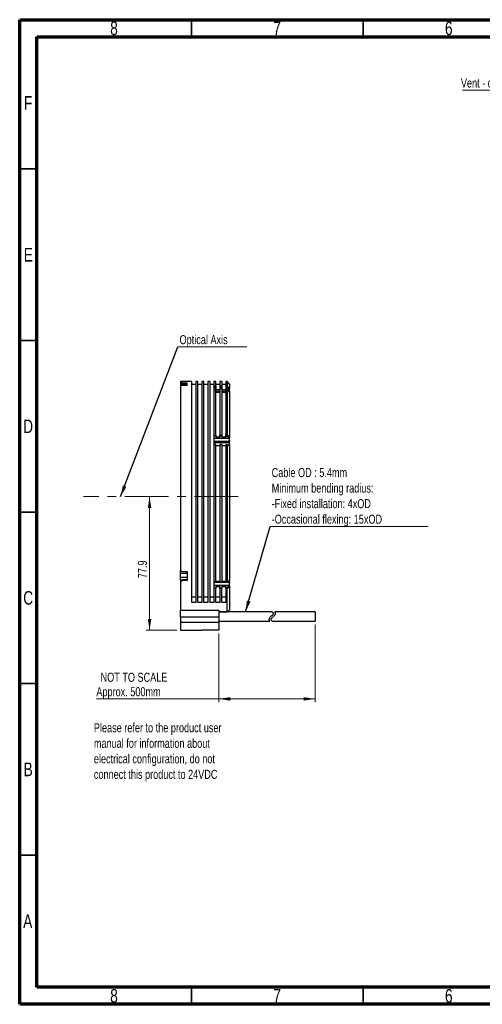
# Model space of a CAD drawing. Header units: millimetres. Extents: x 15 to 415, y 5 to 292.
# Tile 1 of 10: x 15 to 150, y 5 to 292. Entities that reach past the tile are written whole.
import ezdxf

# ---------------------------------------------------------------- set-up
doc = ezdxf.new("R2010")
doc.units = ezdxf.units.MM
doc.linetypes.add('CENTERX2', pattern=[20.32, 12.7, -2.54, 2.54, -2.54])
doc.styles.add('SLDTEXTSTYLE0', font='TXT', dxfattribs={"width": 0.75})
doc.dimstyles.new('SLDDIMSTYLE1', dxfattribs={"dimtxt": 2.645833, "dimasz": 3.302, "dimexe": 0, "dimexo": 0.0625, "dimgap": 0.661458, "dimtad": 1, "dimdec": 1, "dimlfac": 2, "dimrnd": 1e-09, "dimzin": 12, "dimdsep": 46, "dimtxsty": 'SLDTEXTSTYLE0', "dimsah": 1, "dimcen": 0.09, "dimadec": 0, "dimazin": 3, "dimtfac": 1, "dimtdec": 1, "dimtofl": 0, "dimtmove": 0, "dimatfit": 3, "dimfxl": 1, "dimfrac": 2, "dimtolj": 1, "dimtzin": 12, "dimarcsym": 0})
doc.dimstyles.new('SLDDIMSTYLE5', dxfattribs={"dimtxt": 0.18, "dimasz": 3.302, "dimexe": 0, "dimexo": 0.0625, "dimgap": 0, "dimtad": 0, "dimtih": 1, "dimtoh": 1, "dimdec": 0, "dimrnd": 1e-09, "dimzin": 0, "dimdsep": 46, "dimtxsty": 'Standard', "dimsah": 1, "dimcen": 0.09, "dimadec": 0, "dimazin": 0, "dimtfac": 3.302, "dimtdec": 0, "dimtofl": 0, "dimtmove": 0, "dimatfit": 3, "dimfxl": 1, "dimfrac": 2, "dimtolj": 1, "dimtzin": 0, "dimarcsym": 0})

# ---------------------------------------------------------------- blocks, each defined once
blk = doc.blocks.new('SW_NOTE_0_1')
at = {"color": 0, "linetype": 'Continuous', "lineweight": 0, "char_height": 2.6458, "attachment_point": 1, "style": 'SLDTEXTSTYLE0'}
for s, insert in [('Please refer to the product user', (0, 3.41)), ('manual for information about', (0, -1.12)), ('electrical configuration, do not', (0, -5.64)), ('connect this product to 24VDC', (0, -10.17))]:
    blk.add_mtext(s, dxfattribs=dict(at, insert=insert))
blk = doc.blocks.new('_D_12')
at = {"color": 7, "linetype": 'Continuous', "lineweight": 0}
for p, q in [((101.01, 115.69), (101.01, 93.03)), ((73.01, 113.05), (73.01, 93.03)), ((73.01, 94.03), (37.32, 94.03)), ((73.01, 94.03), (101.01, 94.03))]:
    blk.add_line(p, q, dxfattribs=at)
at = {"color": 7, "linetype": 'Continuous', "lineweight": 18}
for points in [[(73.01, 94.03), (76.31, 93.52), (76.31, 94.54)], [(101.01, 94.03), (97.7, 94.54), (97.7, 93.52)]]:
    blk.add_solid(points, dxfattribs=at)
at = {"color": 7, "linetype": 'Continuous', "lineweight": 18, "char_height": 2.6458, "attachment_point": 1, "style": 'SLDTEXTSTYLE0'}
for s, insert in [('NOT TO SCALE', (38.55, 101.65)), ('Approx. 500mm', (37.32, 97.44))]:
    blk.add_mtext(s, dxfattribs=dict(at, insert=insert))
blk = doc.blocks.new('_D_13')
at = {"color": 7, "linetype": 'Continuous', "lineweight": 0}
for p, q in [((52.82, 152.98), (52.82, 114.05)), ((60.78, 114.05), (51.82, 114.05))]:
    blk.add_line(p, q, dxfattribs=at)
at = {"color": 7, "linetype": 'Continuous', "lineweight": 18}
for points in [[(52.82, 152.98), (52.31, 149.67), (53.33, 149.67)], [(52.82, 114.05), (53.33, 117.35), (52.31, 117.35)]]:
    blk.add_solid(points, dxfattribs=at)
at = {"color": 7, "linetype": 'Continuous', "lineweight": 18, "insert": (49.41, 129.21), "char_height": 2.646, "attachment_point": 1, "rotation": 90, "style": 'SLDTEXTSTYLE0'}
blk.add_mtext('77.9', dxfattribs=at)
blk = doc.blocks.new('SW_NOTE_0_4')
at = {"color": 0, "linetype": 'Continuous', "lineweight": 0}
blk.add_line((20.07, 0), (0, 0), dxfattribs=at)
at = {"color": 0, "linetype": 'Continuous', "lineweight": 0, "insert": (0.46, 3.43), "char_height": 2.6458, "attachment_point": 1, "style": 'SLDTEXTSTYLE0'}
blk.add_mtext('Optical Axis', dxfattribs=at)
blk = doc.blocks.new('SW_NOTE_0_5')
at = {"color": 0, "linetype": 'Continuous', "lineweight": 0}
blk.add_line((46.06, 0), (0, 0), dxfattribs=at)
at = {"color": 0, "linetype": 'Continuous', "lineweight": 0, "char_height": 2.6458, "attachment_point": 1, "style": 'SLDTEXTSTYLE0'}
for s, insert in [('Cable OD : 5.4mm', (0.48, 17.01)), ('Minimum bending radius:', (0.48, 12.49)), ('-Fixed installation: 4xOD', (0.48, 7.96)), ('-Occasional flexing: 15xOD', (0.48, 3.43))]:
    blk.add_mtext(s, dxfattribs=dict(at, insert=insert))
blk = doc.blocks.new('SW_NOTE_0_7')
at = {"color": 0, "linetype": 'Continuous', "lineweight": 0}
blk.add_line((-37.59, 0), (0, 0), dxfattribs=at)
at = {"color": 0, "linetype": 'Continuous', "lineweight": 0, "insert": (-38.06, 3.45), "char_height": 2.6458, "attachment_point": 1, "style": 'SLDTEXTSTYLE0'}
blk.add_mtext('Vent - do not obstruct', dxfattribs=at)

msp = doc.modelspace()

# ---------------------------------------------------------------- linework, layer by layer
at = {"color": 7, "linetype": 'Continuous', "lineweight": 70}
for p, q in [((15, 5), (15, 292)), ((15, 292), (415, 292)), ((20, 10), (20, 287)), ((20, 287), (410, 287)), ((410, 10), (20, 10)), ((415, 5), (15, 5))]:
    msp.add_line(p, q, dxfattribs=at)
at = {"color": 7, "linetype": 'Continuous', "lineweight": 35}
for p, q in [((65, 287), (65, 292)), ((115, 287), (115, 292)), ((20, 248.5), (15, 248.5)), ((20, 198.5), (15, 198.5)), ((15, 148.5), (20, 148.5)), ((20, 148.5), (15, 148.5)), ((20, 98.5), (15, 98.5)), ((20, 48.5), (15, 48.5)), ((65, 10), (65, 5)), ((115, 10), (115, 5))]:
    msp.add_line(p, q, dxfattribs=at)
at = {"color": 7, "linetype": 'Continuous', "lineweight": 25}
for p, q in [((65.131961, 186.549137), (61.781961, 186.549137)), ((61.781961, 186.549137), (61.781961, 186.200602)), ((61.781961, 186.200602), (61.781961, 185.854925)), ((61.781961, 185.854925), (61.781961, 185.713435)), ((63.781961, 185.713435), (61.781961, 185.713435)), ((61.781961, 185.713435), (61.781961, 185.266315)), ((61.781961, 185.266315), (61.781961, 131.518151)), ((62.281961, 186.125555), (63.781961, 186.125555)), ((62.281961, 185.779915), (62.281961, 186.125555)), ((62.281961, 185.779915), (63.781961, 185.779915)), ((63.781961, 185.398826), (62.281961, 185.398826)), ((63.781961, 185.398826), (63.781961, 186.125555)), ((65.131961, 122.121369), (65.131961, 186.549137)), ((66.256961, 185.674137), (65.131961, 185.674137)), ((66.881961, 186.549137), (66.256961, 186.549137)), ((66.256961, 186.549137), (66.256961, 122.121369)), ((66.881961, 122.121369), (66.881961, 186.549137)), ((68.006961, 185.674137), (66.881961, 185.674137)), ((68.631961, 186.549137), (68.006961, 186.549137)), ((68.006961, 186.549137), (68.006961, 122.121369)), ((68.631961, 122.121369), (68.631961, 186.549137)), ((69.756961, 185.674137), (68.631961, 185.674137)), ((70.381961, 186.549137), (69.756961, 186.549137)), ((69.756961, 186.549137), (69.756961, 122.121369)), ((70.381961, 186.549137), (70.381961, 122.121369)), ((71.506961, 185.674137), (70.381961, 185.674137)), ((72.131961, 186.549137), (71.506961, 186.549137)), ((71.506961, 186.549137), (71.506961, 185.259545)), ((71.506961, 185.259545), (72.131961, 185.259545)), ((71.506961, 185.259545), (71.506961, 184.907738)), ((71.506961, 184.907738), (72.131961, 184.907738)), ((71.506961, 184.907738), (71.506961, 184.338888)), ((72.131961, 184.338888), (71.506961, 184.338888)), ((71.506961, 184.338888), (71.506961, 170.928126)), ((72.131961, 185.259545), (72.131961, 186.549137)), ((73.256961, 185.674137), (72.131961, 185.674137)), ((72.131961, 185.259545), (72.131961, 184.907738)), ((72.131961, 184.907738), (72.131961, 184.338888)), ((72.131961, 170.928126), (72.131961, 184.338888)), ((72.131961, 184.244349), (73.256961, 184.244349)), ((72.131961, 183.721424), (73.256961, 183.721424)), ((73.881961, 186.549137), (73.256961, 186.549137)), ((73.256961, 186.549137), (73.256961, 185.259545)), ((73.256961, 185.259545), (73.881961, 185.259545)), ((73.256961, 185.259545), (73.256961, 184.907738)), ((73.256961, 184.907738), (73.881961, 184.907738)), ((73.256961, 184.907738), (73.256961, 184.338888)), ((73.881961, 184.338888), (73.256961, 184.338888)), ((73.256961, 184.338888), (73.256961, 170.928126)), ((73.881961, 186.549137), (73.881961, 185.259545)), ((75.006961, 185.674137), (73.881961, 185.674137)), ((73.881961, 185.259545), (73.881961, 184.907738)), ((73.881961, 184.907738), (73.881961, 184.338888)), ((73.881961, 184.338888), (73.881961, 170.928126)), ((73.881961, 184.244349), (75.006961, 184.244349)), ((73.881961, 183.721424), (75.006961, 183.721424)), ((75.381961, 186.549137), (75.006961, 186.549137)), ((75.006961, 186.549137), (75.006961, 185.259545)), ((75.006961, 185.259545), (75.381961, 185.259545)), ((75.006961, 185.259545), (75.006961, 184.907738)), ((75.006961, 184.907738), (75.174534, 184.907738)), ((75.006961, 184.907738), (75.006961, 184.338888)), ((75.311339, 184.338888), (75.006961, 184.338888)), ((75.006961, 184.338888), (75.006961, 170.928126)), ((76.131961, 185.799137), (75.381961, 186.549137)), ((75.381961, 186.549137), (75.381961, 185.259545)), ((75.381961, 184.315748), (75.381961, 171.022928)), ((76.025186, 183.62605), (75.381961, 184.315748)), ((76.028032, 184.556679), (75.453707, 185.155099)), ((75.781961, 184.275213), (75.781961, 183.886848)), ((76.131961, 185.799137), (76.131961, 184.478743)), ((76.131961, 183.82737), (76.131961, 184.478743)), ((76.131961, 183.82737), (76.131961, 183.476428)), ((72.131961, 183.471661), (73.256961, 183.471661)), ((73.881961, 183.471661), (75.006961, 183.471661)), ((76.131961, 183.469405), (76.131961, 170.647658)), ((71.506961, 170.928126), (71.506961, 170.601014)), ((71.506961, 170.928126), (72.131961, 170.928126)), ((72.131961, 170.601014), (71.506961, 170.601014)), ((71.506961, 170.601014), (71.506961, 170.288147)), ((71.506961, 170.288147), (71.506961, 168.219445)), ((71.506961, 170.037928), (75.881961, 170.037928)), ((72.131961, 170.928126), (72.131961, 170.601014)), ((72.131961, 170.601014), (72.131961, 170.288147)), ((73.256961, 170.288147), (72.131961, 170.288147)), ((73.256961, 170.928126), (73.881961, 170.928126)), ((73.256961, 170.601014), (73.256961, 170.928126)), ((73.881961, 170.601014), (73.256961, 170.601014)), ((73.256961, 170.601014), (73.256961, 170.288147)), ((73.881961, 170.928126), (73.881961, 170.601014)), ((73.881961, 170.601014), (73.881961, 170.288147)), ((75.006961, 170.288147), (73.881961, 170.288147)), ((75.006961, 170.928126), (75.227208, 170.928126)), ((75.006961, 170.601014), (75.006961, 170.928126)), ((75.149138, 170.601014), (75.006961, 170.601014)), ((75.006961, 170.601014), (75.006961, 170.288147)), ((75.881961, 170.037928), (75.881961, 170.234118)), ((76.131961, 170.491109), (76.131961, 170.647658)), ((76.131961, 170.491109), (76.131961, 170.647658)), ((76.131961, 170.491109), (76.131961, 170.248681)), ((76.131961, 169.456418), (76.131961, 170.248681)), ((76.131961, 169.456418), (76.131961, 169.018213)), ((71.506961, 169.162106), (75.781961, 169.162106)), ((71.506961, 168.724158), (75.781961, 168.724158)), ((71.506961, 168.219445), (72.131961, 168.219445)), ((71.506961, 168.219445), (71.506961, 168.131795)), ((71.506961, 168.131795), (71.506961, 128.16138)), ((72.131961, 168.131795), (71.506961, 168.131795)), ((72.131961, 168.219445), (72.131961, 168.131795)), ((72.131961, 128.16138), (72.131961, 168.131795)), ((72.131961, 167.906577), (73.256961, 167.906577)), ((73.256961, 168.219445), (73.881961, 168.219445)), ((73.256961, 168.131795), (73.256961, 168.219445)), ((73.256961, 168.131795), (73.256961, 128.16138)), ((73.881961, 168.131795), (73.256961, 168.131795)), ((73.881961, 168.219445), (73.881961, 168.131795)), ((73.881961, 168.131795), (73.881961, 128.16138)), ((73.881961, 167.906577), (75.006961, 167.906577)), ((75.006961, 168.219445), (75.287275, 168.219445)), ((75.006961, 168.131795), (75.006961, 168.219445)), ((75.366009, 168.131795), (75.006961, 168.131795)), ((75.006961, 168.131795), (75.006961, 128.16138)), ((75.381961, 168.121472), (75.366009, 168.131795)), ((75.381961, 168.121472), (75.381961, 128.16138)), ((75.781961, 168.724158), (75.781961, 169.162106)), ((76.131961, 168.141673), (76.131961, 169.018213)), ((76.131961, 168.141673), (76.131961, 167.703329)), ((76.131961, 167.657855), (76.131961, 128.550216)), ((61.781961, 130.68887), (61.781961, 131.488428)), ((61.781961, 131.487383), (61.821132, 131.487383)), ((61.781961, 130.68887), (63.781961, 130.68887)), ((61.781961, 129.368549), (61.781961, 130.68887)), ((63.781961, 129.368549), (61.781961, 129.368549)), ((61.781961, 128.49928), (61.781961, 129.368549)), ((62.281961, 131.127556), (63.781961, 131.127556)), ((63.781961, 131.127556), (63.781961, 128.529988)), ((61.781961, 128.49928), (61.781961, 128.425984)), ((61.886913, 128.49928), (61.781961, 128.49928)), ((61.781961, 128.425984), (61.781961, 128.178701)), ((61.781961, 128.178701), (61.781961, 119.864334)), ((62.281961, 128.777244), (62.281961, 128.529988)), ((62.281961, 128.777244), (63.781961, 128.777244)), ((63.781961, 128.529988), (62.281961, 128.529988)), ((71.506961, 128.16138), (72.131961, 128.16138)), ((71.506961, 128.16138), (71.506961, 128.03261)), ((71.506961, 128.03261), (72.131961, 128.03261)), ((71.506961, 128.01377), (71.506961, 126.802091)), ((71.506961, 128.01377), (75.781961, 128.01377)), ((75.781961, 127.070201), (71.506961, 127.070201)), ((71.506961, 126.802091), (71.506961, 126.431492)), ((71.506961, 126.431492), (72.131961, 126.431492)), ((71.506961, 126.431492), (71.506961, 126.176399)), ((72.131961, 128.364304), (73.256961, 128.364304)), ((72.131961, 128.16138), (72.131961, 128.03261)), ((72.131961, 126.802091), (73.256961, 126.802091)), ((72.131961, 126.802091), (72.131961, 126.431492)), ((72.131961, 126.431492), (72.131961, 126.176399)), ((73.256961, 128.16138), (73.881961, 128.16138)), ((73.256961, 128.16138), (73.256961, 128.03261)), ((73.256961, 128.03261), (73.881961, 128.03261)), ((73.256961, 126.802091), (73.256961, 126.431492)), ((73.256961, 126.431492), (73.881961, 126.431492)), ((73.256961, 126.176399), (73.256961, 126.431492)), ((73.881961, 128.364304), (75.006961, 128.364304)), ((73.881961, 128.16138), (73.881961, 128.03261)), ((73.881961, 126.802091), (75.006961, 126.802091)), ((73.881961, 126.802091), (73.881961, 126.431492)), ((73.881961, 126.431492), (73.881961, 126.176399)), ((75.006961, 128.16138), (75.381961, 128.16138)), ((75.006961, 128.16138), (75.006961, 128.03261)), ((75.006961, 128.03261), (75.174534, 128.03261)), ((75.006961, 126.802091), (75.006961, 126.431492)), ((75.006961, 126.176399), (75.006961, 126.431492)), ((75.006961, 126.431492), (75.282478, 126.431492)), ((75.282478, 126.431492), (75.370958, 126.176399)), ((76.025228, 126.514251), (75.381961, 126.170004)), ((76.028032, 128.421244), (75.453707, 128.12315)), ((75.781961, 128.01377), (75.781961, 128.293525)), ((75.781961, 126.69909), (75.781961, 127.070201)), ((76.131961, 128.262612), (76.131961, 128.550216)), ((76.131961, 128.262612), (76.131961, 127.78486)), ((76.131961, 126.836661), (76.131961, 127.78486)), ((76.131961, 126.836661), (76.131961, 126.50011)), ((76.131961, 126.50011), (76.131961, 120.011399)), ((65.131961, 123.755135), (66.256961, 123.755135)), ((66.881961, 123.755135), (68.006961, 123.755135)), ((68.631961, 123.755135), (69.756961, 123.755135)), ((70.381961, 123.755135), (71.506961, 123.755135)), ((72.131961, 126.176399), (71.506961, 126.176399)), ((71.506961, 126.176399), (71.506961, 122.121369)), ((72.131961, 122.121369), (72.131961, 126.176399)), ((72.131961, 123.755135), (73.256961, 123.755135)), ((73.256961, 126.176399), (73.256961, 122.121369)), ((73.881961, 126.176399), (73.256961, 126.176399)), ((73.881961, 122.121369), (73.881961, 126.176399)), ((73.881961, 123.755135), (75.006961, 123.755135)), ((75.006961, 126.176399), (75.006961, 122.121369)), ((75.370958, 126.176399), (75.006961, 126.176399)), ((75.370958, 126.176399), (75.381961, 126.170004)), ((75.381961, 119.404566), (75.381961, 126.170004)), ((66.256961, 122.121369), (65.131961, 122.121369)), ((68.006961, 122.121369), (66.881961, 122.121369)), ((69.756961, 122.121369), (68.631961, 122.121369)), ((71.506961, 122.121369), (70.381961, 122.121369)), ((73.256961, 122.121369), (72.131961, 122.121369)), ((75.006961, 122.121369), (73.881961, 122.121369)), ((61.781961, 119.864334), (73.006961, 119.864334)), ((61.781961, 117.81528), (61.781961, 119.864334)), ((73.006961, 117.81528), (61.781961, 117.81528)), ((61.781961, 117.81528), (61.781961, 116.252921)), ((73.006961, 119.864334), (73.006961, 117.81528)), ((73.006961, 119.404566), (75.381961, 119.404566)), ((88.494874, 119.390765), (73.006961, 119.390765)), ((73.006961, 117.81528), (73.006961, 116.252921)), ((101.006961, 119.390765), (89.287651, 119.390765)), ((101.006961, 119.390765), (101.006961, 118.040765)), ((101.006961, 118.040765), (101.006961, 116.690765)), ((73.006961, 116.252921), (61.781961, 116.252921)), ((61.781961, 116.252921), (61.781961, 114.049137)), ((73.006961, 116.690765), (87.804902, 116.690765)), ((73.006961, 116.252921), (73.006961, 114.049137)), ((88.526121, 116.690765), (101.006961, 116.690765)), ((61.781961, 114.049137), (66.595123, 114.049137)), ((73.006961, 114.049137), (67.968798, 114.049137))]:
    msp.add_line(p, q, dxfattribs=at)
at = {"color": 7, "linetype": 'CENTERX2', "lineweight": 18}
msp.add_line((78.64769, 152.976851), (33.534207, 152.976851), dxfattribs=at)
at = {"color": 7, "linetype": 'Continuous', "lineweight": 25, "flags": 128}
for points in [[(75.453707, 185.155099), (75.383909, 185.093262), (75.279218, 185.000502), (75.174534, 184.907738)], [(75.227208, 170.928126), (75.188167, 170.764572), (75.149138, 170.601014)], [(75.881961, 170.234118), (75.515553, 170.417568), (75.149138, 170.601014)], [(75.381961, 171.022928), (75.756963, 170.835293), (76.131961, 170.647658)], [(75.881961, 170.234118), (76.006959, 170.362617), (76.131961, 170.491109)], [(75.287275, 168.219445), (75.326636, 168.17562), (75.366009, 168.131795)], [(75.781961, 167.971813), (75.504938, 168.110487), (75.287275, 168.219445)], [(76.03318, 167.795343), (75.789679, 167.91729), (75.58582, 168.019382), (75.381961, 168.121472)], [(76.03318, 167.795343), (75.907569, 167.883582), (75.844765, 167.927699), (75.781961, 167.971813)], [(75.453707, 128.12315), (75.383909, 128.100516), (75.279218, 128.066564), (75.174534, 128.03261)], [(76.131961, 120.011399), (75.934523, 119.817885), (75.737086, 119.62437)]]:
    msp.add_lwpolyline(points, dxfattribs=at)
at = {"color": 7, "linetype": 'Continuous', "lineweight": 25}
msp.add_arc((85.408961, 152.549137), 32.625, 106.52014772, 106.94160055, dxfattribs=at)
for centre, major_axis, ratio, start_param, end_param in [((62.281961, 152.549137), (-25.864119, 25.864119), 0.853272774, 5.4187799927, 5.4334864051), ((62.281961, 152.549137), (-25.597871, 25.597871), 0.853272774, 5.4187799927, 5.4336393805), ((62.281961, 152.549137), (26.964338, 26.964338), 0.7680697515, 0.9158305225, 0.930536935), ((74.406961, 152.549137), (29.82296, 29.82296), 0.2679491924, 1.2530973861, 1.2644477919), ((74.506961, 152.549137), (31.51333, 31.51333), 0.2679491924, 1.2591678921, 1.2668388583), ((74.406961, 152.549137), (28.977775, 28.977775), 0.2679491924, 1.2514652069, 1.2631475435), ((74.406961, 152.549137), (27.287405, 27.287405), 0.2679491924, 1.2478969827, 1.2574608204), ((62.281961, 152.549137), (32.044503, -32.044503), 0.3546445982, 5.0384891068, 5.0531955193), ((62.281961, 152.549137), (31.094561, 31.094561), 0.4136661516, 4.3052978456, 4.3201572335), ((62.281961, 152.549137), (31.417981, 31.417981), 0.4136661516, 4.305450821, 4.3201572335), ((63.904961, 152.549137), (29.82296, -29.82296), 0.2679491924, 5.3690496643, 5.3813626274), ((63.904961, 152.549137), (-31.51333, 31.51333), 0.2679491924, 2.2052040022, 2.2167486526), ((63.904961, 152.549137), (28.977775, -28.977775), 0.2679491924, 5.3873383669, 5.3939761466)]:
    msp.add_ellipse(centre, major_axis=major_axis, ratio=ratio, start_param=start_param, end_param=end_param, dxfattribs=at)
for points in [[(75.174534, 184.907738), (75.377089, 184.696974), (75.579567, 184.486132), (75.781961, 184.275213)], [(75.381961, 184.315748), (75.358417, 184.32348), (75.334876, 184.331193), (75.311339, 184.338888)], [(75.381961, 185.259545), (75.405942, 185.224752), (75.429858, 185.189937), (75.453707, 185.155099)], [(76.028032, 184.556679), (76.062684, 184.530725), (76.097327, 184.504747), (76.131961, 184.478743)], [(76.131961, 183.469405), (76.096416, 183.521684), (76.060824, 183.573899), (76.025186, 183.62605)], [(75.381961, 171.022928), (75.330358, 170.991383), (75.278773, 170.959782), (75.227208, 170.928126)], [(76.131961, 167.657855), (76.099052, 167.703686), (76.066125, 167.749515), (76.03318, 167.795343)], [(75.781961, 126.69909), (75.615566, 126.609845), (75.449069, 126.520646), (75.282478, 126.431492)], [(75.381961, 128.16138), (75.405942, 128.148645), (75.429858, 128.135902), (75.453707, 128.12315)], [(76.131961, 126.50011), (76.09643, 126.504752), (76.060852, 126.509466), (76.025228, 126.514251)], [(76.028032, 128.421244), (76.062684, 128.46423), (76.097327, 128.507221), (76.131961, 128.550216)]]:
    msp.add_open_spline(points, degree=3, dxfattribs=at)
for points, knots in [([(75.781961, 184.275213), (75.802464, 184.298673), (75.822968, 184.322133), (75.843472, 184.345591), (75.874229, 184.380777), (75.904987, 184.415962), (75.935747, 184.451143), (75.966507, 184.486324), (75.997269, 184.521503), (76.028032, 184.556679)], [0.00000000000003, 0.00000000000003, 0.00000000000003, 0.00000000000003, 0.00022378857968, 0.00022378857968, 0.00022378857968, 0.0005594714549, 0.0005594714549, 0.0005594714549, 0.00089515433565, 0.00089515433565, 0.00089515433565, 0.00089515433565]), ([(76.025228, 126.514251), (75.992028, 126.53946), (75.958827, 126.564677), (75.925625, 126.589902), (75.901682, 126.608091), (75.877739, 126.626285), (75.853795, 126.644483), (75.829851, 126.662681), (75.805906, 126.680883), (75.781961, 126.69909)], [0.00000000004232, 0.00000000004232, 0.00000000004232, 0.00000000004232, 0.00028489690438, 0.00028489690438, 0.00028489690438, 0.00049033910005, 0.00049033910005, 0.00049033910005, 0.00069578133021, 0.00069578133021, 0.00069578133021, 0.00069578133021]), ([(75.381961, 119.404566), (75.441848, 119.44123), (75.561249, 119.514331), (75.678596, 119.587767), (75.737086, 119.62437)], [0, 0, 0, 0, 0.5015671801, 1, 1, 1, 1]), ([(87.804902, 116.707917), (87.807972, 116.703004), (87.819213, 116.68502), (87.753379, 116.787953), (87.678608, 116.977947), (87.669052, 117.2475), (87.755847, 117.540251), (88.005694, 117.907773), (88.369498, 118.258039), (88.69187, 118.555945), (88.86151, 118.764849), (88.933064, 118.894195), (88.935436, 119.012906), (88.833432, 119.172875), (88.65585, 119.296779), (88.512698, 119.379955), (88.500268, 119.386613), (88.494874, 119.389502)], [0, 0, 0, 0, 0.0307157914, 0.1124412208, 0.2019146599, 0.2696523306, 0.3377172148, 0.4131526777, 0.5506773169, 0.6518961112, 0.6929115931, 0.734271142, 0.7592234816, 0.7922903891, 0.89734338, 0.95544992, 1, 1, 1, 1]), ([(89.287651, 119.383902), (89.292972, 119.37731), (89.303972, 119.363682), (89.395058, 119.213111), (89.444948, 119.000459), (89.415013, 118.748804), (89.281436, 118.467356), (89.021834, 118.182507), (88.700468, 117.881738), (88.421569, 117.61046), (88.247521, 117.378372), (88.174858, 117.212753), (88.172559, 117.065877), (88.275112, 116.887242), (88.4322, 116.760622), (88.536109, 116.69153), (88.528521, 116.696568), (88.526121, 116.698161)], [0, 0, 0, 0, 0.0755107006, 0.1560920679, 0.2318979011, 0.2924692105, 0.3532385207, 0.4414401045, 0.5352425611, 0.6318084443, 0.6884616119, 0.729160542, 0.7639144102, 0.8101989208, 0.9133002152, 0.9725730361, 1, 1, 1, 1]), ([(66.595123, 114.049137), (66.820312, 114.049137), (67.048474, 114.050177), (67.39505, 114.050185), (67.51192, 114.049988), (67.742303, 114.049464), (67.856203, 114.049137), (67.968798, 114.049137)], [0, 0, 0, 0, 0.5, 0.5, 0.75, 0.75, 1, 1, 1, 1])]:
    msp.add_open_spline(points, degree=3, knots=knots, dxfattribs=at)

# ---------------------------------------------------------------- block references
at = {"color": 7, "linetype": 'Continuous', "lineweight": 0}
for name, p in [('SW_NOTE_0_7', (181.548116, 271.417277)), ('SW_NOTE_0_4', (61.093407, 196.637057)), ('SW_NOTE_0_5', (87.906593, 144.306471)), ('SW_NOTE_0_1', (36.602093, 83.530821))]:
    msp.add_blockref(name, p, dxfattribs=at)

# ---------------------------------------------------------------- texts
at = {"color": 7, "linetype": 'Continuous', "lineweight": 0, "char_height": 3.96875, "attachment_point": 2, "style": 'SLDTEXTSTYLE0'}
for s, insert in [('8', (42.460037, 291.483662)), ('7', (89.960037, 291.483662)), ('6', (139.960037, 291.483662)), ('F', (17.45774, 269.733662)), ('E', (17.507809, 225.456189)), ('D', (17.452687, 175.456189)), ('C', (17.458659, 125.456189)), ('B', (17.470602, 75.456189)), ('A', (17.339688, 31.206189)), ('8', (42.460037, 9.456189)), ('7', (89.960037, 9.456189)), ('6', (139.960037, 9.456189))]:
    msp.add_mtext(s, dxfattribs=dict(at, insert=insert))

# ---------------------------------------------------------------- dimensions: what is measured, and where the dimension line sits
at = {"color": 7, "linetype": 'Continuous', "lineweight": 18}
dim = msp.add_linear_dim(base=(52.818324, 114.049137), p1=(33.534207, 152.976851), p2=(61.781961, 114.049137), angle=90, dimstyle='SLDDIMSTYLE1', dxfattribs=at)
dim.commit()
dim.dimension.update_dxf_attribs({"geometry": '_D_13', "text_midpoint": (52.818324, 132.628423), "dimtype": 160})
dim = msp.add_linear_dim(base=(101.006961, 94.030656), p1=(73.006961, 114.049137), p2=(101.006961, 116.690765), text='NOT TO SCALE\\PApprox. 500mm', dimstyle='SLDDIMSTYLE1', dxfattribs=at)
dim.commit()
dim.dimension.update_dxf_attribs({"geometry": '_D_12', "text_midpoint": (50.779257, 94.030656), "dimtype": 160})

# ---------------------------------------------------------------- leaders
at = {"color": 7, "linetype": 'Continuous', "lineweight": 0}
for points in [[(44.38462, 152.976851), (61.093407, 196.637057)], [(80.787087, 119.390765), (87.906593, 144.306471)]]:
    msp.add_leader(points, dimstyle='SLDDIMSTYLE5', dxfattribs=at)

doc.saveas('drawing.dxf')
